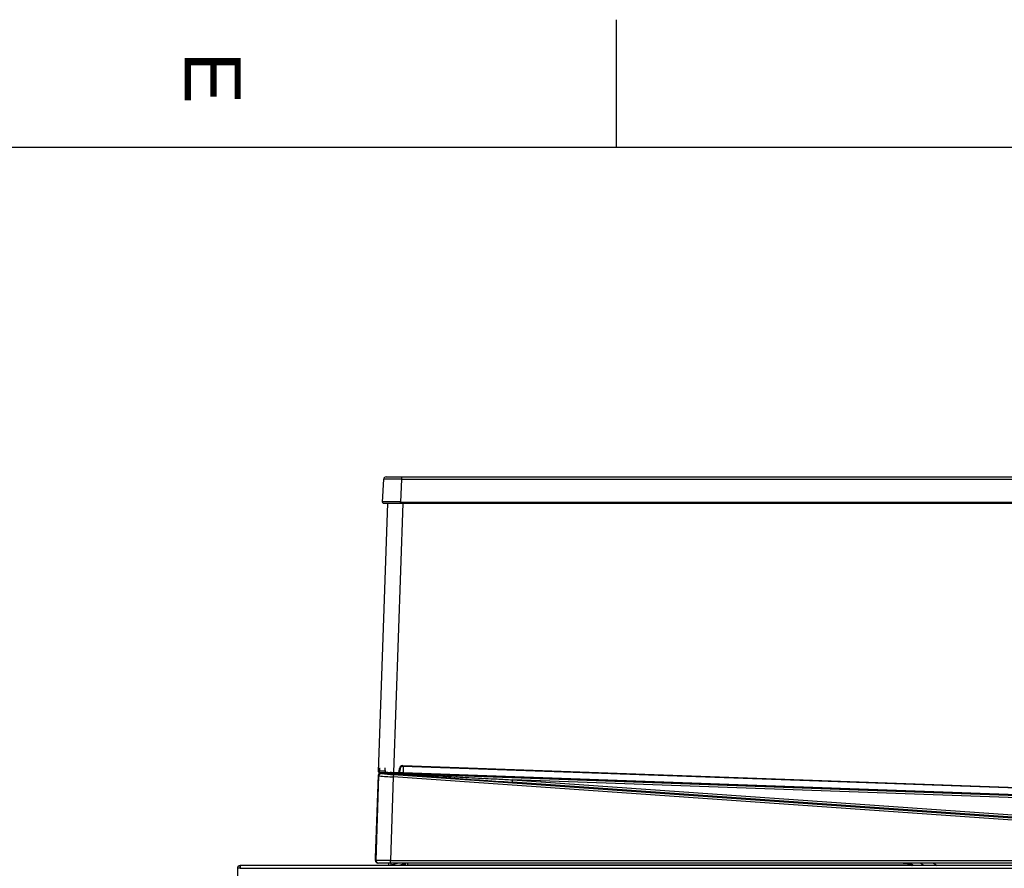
# Model space of a CAD drawing. Header units: millimetres. Extents: x -40 to 419, y 0 to 295.
# Tile 38 of 40: x 173 to 234, y 242 to 295. Entities that reach past the tile are written whole.
import ezdxf

# ---------------------------------------------------------------- set-up
doc = ezdxf.new("R2010")
doc.units = ezdxf.units.MM
for name, color, linetype in [('BW4_CTMPLUS_HEER', 7, 'Continuous'), ('Marges', 7, 'Continuous'), ('Standard', 7, 'Continuous')]:
    doc.layers.add(name, color=color, linetype=linetype)

# ---------------------------------------------------------------- blocks, each defined once
blk = doc.blocks.new('SE1')
at = {"layer": 'BW4_CTMPLUS_HEER', "color": 7, "linetype": 'Continuous'}
for p, q in [((195.373, 264.833), (195.448, 266.262)), ((195.598, 266.404), (196.564, 266.404)), ((196.564, 266.262), (196.489, 264.833)), ((196.564, 266.404), (256.692, 266.404)), ((196.564, 266.404), (196.564, 266.262)), ((196.564, 266.262), (256.692, 266.262)), ((195.123, 247.949), (195.71, 264.754)), ((195.448, 264.754), (196.489, 264.754)), ((195.71, 264.754), (196.489, 264.754)), ((196.64, 264.754), (196.052, 247.916)), ((196.489, 264.833), (256.767, 264.833)), ((196.489, 264.754), (196.489, 264.833)), ((196.489, 264.754), (256.767, 264.754)), ((196.635, 248.345), (196.634, 248.3)), ((256.142, 246.173), (196.634, 248.3)), ((196.635, 248.345), (256.144, 246.217)), ((196.666, 248.299), (196.653, 247.916)), ((194.935, 242.568), (195.116, 247.741)), ((194.964, 242.408), (195.149, 247.705)), ((195.117, 247.764), (195.116, 247.758)), ((195.116, 247.758), (195.116, 247.759)), ((195.116, 247.747), (195.116, 247.758)), ((195.116, 247.741), (195.116, 247.747)), ((195.149, 247.705), (195.116, 247.741)), ((195.255, 247.899), (195.168, 247.902)), ((195.18, 248.215), (195.174, 248.039)), ((195.174, 248.039), (195.531, 248.026)), ((195.235, 247.891), (195.28, 247.89)), ((195.235, 247.891), (195.252, 247.887)), ((195.268, 247.894), (257.255, 245.678)), ((195.268, 247.894), (195.557, 247.888)), ((195.272, 247.903), (195.685, 247.888)), ((195.275, 247.887), (195.28, 247.89)), ((195.275, 247.887), (195.309, 247.849)), ((195.531, 248.026), (195.537, 248.202)), ((196.051, 247.871), (195.56, 247.888)), ((196.047, 247.634), (195.864, 242.403)), ((196.051, 247.873), (195.978, 247.874)), ((196.057, 247.784), (196.047, 247.634)), ((259.627, 243.188), (196.047, 247.634)), ((196.052, 247.916), (196.051, 247.871)), ((196.052, 247.916), (196.311, 247.906)), ((196.057, 247.784), (259.637, 243.338)), ((196.311, 247.906), (196.31, 247.861)), ((196.42, 248.002), (196.434, 248.167)), ((196.42, 248.002), (196.464, 247.998)), ((196.434, 248.167), (196.479, 248.163)), ((196.479, 248.163), (196.464, 247.998)), ((196.65, 247.851), (196.653, 247.916)), ((256.243, 245.721), (196.65, 247.851)), ((196.653, 247.916), (256.245, 245.786)), ((203.493, 247.309), (203.503, 247.458)), ((259.682, 243.38), (203.493, 247.309)), ((257.352, 245.533), (203.503, 247.458)), ((203.503, 247.458), (259.692, 243.529)), ((186.459, 241.949), (186.459, 242.102)), ((186.474, 242.103), (186.489, 242.103)), ((186.474, 242.102), (186.474, 241.923)), ((256.614, 242.103), (186.489, 242.103)), ((194.929, 242.408), (194.935, 242.568)), ((194.929, 242.408), (194.964, 242.408)), ((195.864, 242.253), (195.114, 242.253)), ((195.74, 242.253), (195.74, 242.13)), ((195.864, 242.403), (259.627, 242.403)), ((195.864, 242.253), (195.864, 242.403)), ((259.627, 242.253), (195.864, 242.253)), ((195.89, 242.253), (195.89, 242.13)), ((196.379, 242.253), (195.89, 242.122)), ((195.89, 242.14), (195.959, 242.14)), ((196.663, 242.174), (196.398, 242.103)), ((196.538, 242.14), (196.794, 242.14)), ((196.794, 242.253), (196.794, 242.103)), ((196.944, 242.253), (196.944, 242.103)), ((196.944, 242.14), (228.392, 242.14)), ((227.942, 242.239), (227.942, 242.253)), ((227.942, 242.239), (227.993, 242.239)), ((227.993, 242.253), (227.993, 242.239)), ((227.993, 242.239), (228.028, 242.239)), ((228.028, 242.239), (228.028, 242.253)), ((228.028, 242.239), (228.077, 242.239)), ((228.077, 242.239), (228.077, 242.253)), ((228.077, 242.239), (228.09, 242.239)), ((228.09, 242.239), (228.09, 242.253)), ((228.09, 242.239), (228.097, 242.239)), ((228.102, 242.239), (228.097, 242.239)), ((228.102, 242.239), (228.102, 242.253)), ((228.102, 242.239), (228.136, 242.239)), ((228.136, 242.253), (228.136, 242.239)), ((228.136, 242.239), (228.139, 242.239)), ((228.139, 242.253), (228.139, 242.239)), ((228.139, 242.239), (228.179, 242.239)), ((228.166, 242.224), (228.164, 242.239)), ((228.213, 242.224), (228.166, 242.224)), ((228.179, 242.239), (228.2, 242.239)), ((228.2, 242.239), (228.219, 242.239)), ((228.213, 242.224), (228.215, 242.239)), ((228.213, 242.224), (228.411, 242.224)), ((228.219, 242.239), (228.219, 242.253)), ((228.219, 242.239), (228.239, 242.239)), ((228.239, 242.253), (228.239, 242.239)), ((228.239, 242.239), (228.26, 242.239)), ((228.26, 242.239), (228.26, 242.253)), ((228.261, 242.239), (228.261, 242.253)), ((228.261, 242.239), (228.303, 242.239)), ((228.271, 242.224), (228.334, 242.181)), ((228.303, 242.239), (228.303, 242.253)), ((228.303, 242.239), (228.371, 242.239)), ((228.368, 242.199), (228.326, 242.229)), ((228.328, 242.239), (228.387, 242.199)), ((228.394, 242.139), (228.329, 242.184)), ((228.395, 242.143), (228.341, 242.18)), ((228.465, 242.136), (228.368, 242.199)), ((228.368, 242.199), (228.368, 242.162)), ((228.371, 242.239), (228.371, 242.251)), ((228.371, 242.239), (228.386, 242.239)), ((228.477, 242.18), (228.375, 242.248)), ((228.387, 242.199), (228.417, 242.179)), ((228.394, 242.14), (228.394, 242.142)), ((228.394, 242.139), (228.446, 242.103)), ((228.394, 242.139), (228.394, 242.139)), ((228.443, 242.109), (228.443, 242.107)), ((228.443, 242.106), (228.443, 242.105)), ((228.445, 242.163), (228.477, 242.14)), ((228.465, 242.136), (228.465, 242.103)), ((186.474, 241.923), (186.294, 241.923)), ((186.294, 241.923), (186.294, 220.383)), ((186.474, 241.923), (256.614, 241.923))]:
    blk.add_line(p, q, dxfattribs=at)
for centre, radius, start, end in [((195.598, 266.254), 0.15, 90, 177), ((196.006, 237.26), 29.008, 88.89781, 91.10219), ((195.931, 185.157), 79.679, 89.59876, 90.40124), ((195.448, 264.829), 0.075, 177, 270), ((196.628, 248.15), 0.195, 87.95247, 175), ((196.628, 248.15), 0.15, 87.95247, 175), ((195.259, 247.75), 0.143, 99.5939, 176.85965), ((195.269, 247.734), 0.154, 96.3595, 175.3931), ((195.266, 247.753), 0.15, 175.85337, 178), ((195.266, 247.753), 0.15, 87.9525, 175.83923), ((195.172, 247.95), 0.0478, 181.31528, 264.63846), ((195.165, 247.941), 0.0383, 168.93851, 250.92049), ((195.171, 247.947), 0.045, 236.16746, 267.95247), ((195.299, 247.699), 0.15, 86.02204, 177.97796), ((196.883, 264.05), 16.437, 263.94469, 267.08475), ((329.933, 243.228), 134.845, 177.95529, 178.01347), ((195.265, 247.762), 0.126, 85.6043, 95.82146), ((569.88, 5508.949), 5274.382, 265.927224, 266.01672), ((196.659, 259.013), 11.245, 263.1051, 266.93187), ((252.045, 245.94), 56.552, 177.88635, 178.02507), ((195.98, 249.357), 1.418, 264.49739, 268.14552), ((196.315, 248.011), 0.15, 267.95247, 355), ((196.315, 248.011), 0.105, 267.95247, 355), ((198.147, 290.048), 42.223, 267.53165, 267.96878), ((197.761, 279.104), 31.207, 267.56245, 267.96415), ((186.474, 241.923), 0.18, 94.78019, 180), ((186.474, 241.923), 0.18, 90, 94.78019), ((186.489, 241.923), 0.18, 90, 94.78019), ((195.114, 242.403), 0.15, 177.99615, 269.99542), ((194.883, 151.096), 91.312, 89.38443, 89.94931), ((195.08, 242.404), 0.151, 225.05102, 270.10197), ((195.713, 242.13), 0.027, 270, 0), ((195.713, 242.13), 0.177, 351.22571, 0), ((196.617, 242.345), 0.177, 285, 328.76778), ((224.164, 236.025), 7.438, 54.82461, 56.63877), ((228.82, 242.916), 0.881, 234.24618, 236.18007), ((233.81, 250.379), 9.857, 236.67404, 237.10095), ((228.625, 232.606), 9.575, 90.91058, 91.24399), ((298.671, 360.242), 136.61, 239.73292, 239.85667), ((186.474, 241.923), 0.03, 120, 180), ((186.474, 241.923), 0.03, 90, 120)]:
    blk.add_arc(centre, radius, start, end, dxfattribs=at)
for centre, major_axis, ratio, start_param, end_param in [((195.174, 248.043), (0.045, -0.0016), 0.087209, 3.141593, 4.712389), ((195.265, 247.753), (-0.149, 0.005), 0.945584, 4.729838, 4.9516), ((195.531, 248.03), (-0.045, 0.0016), 0.087209, 1.572319, 3.141593), ((195.079, 242.403), (-0.128, 0.079), 0.999659, 0.518643, 1.3363), ((239.094, 314.399), (-0.736, -75.808), 0.441785, -0.306936, -0.303925), ((238.757, 316.611), (0.765, -78.309), 0.451679, -0.322299, -0.320491), ((232.11, 272.811), (0.311, -31.929), 0.444711, -0.28851, -0.281435)]:
    blk.add_ellipse(centre, major_axis=major_axis, ratio=ratio, start_param=start_param, end_param=end_param, dxfattribs=at)
for points, knots in [([(195.124, 247.949), (195.123, 247.949), (195.147, 247.948), (195.24, 247.944), (195.309, 247.942), (195.481, 247.936), (195.584, 247.932), (195.809, 247.924), (195.931, 247.92), (196.052, 247.916)], [0, 0, 0, 0, 0.25, 0.25, 0.5, 0.5, 0.75, 0.75, 1, 1, 1, 1]), ([(195.28, 247.89), (195.303, 247.889), (195.352, 247.886), (195.433, 247.882), (195.526, 247.877), (195.632, 247.872), (195.75, 247.865), (195.881, 247.858), (196.12, 247.846), (196.494, 247.826), (197.029, 247.798), (197.802, 247.757), (198.874, 247.701), (199.983, 247.643), (200.992, 247.59), (201.765, 247.549), (202.615, 247.505), (203.181, 247.475), (203.503, 247.458)], [0, 0, 0, 0, 0.008315, 0.018152, 0.029512, 0.042397, 0.056807, 0.072741, 0.090201, 0.144017, 0.20908, 0.285392, 0.42583, 0.6001, 0.68995, 0.793904, 0.882271, 1, 1, 1, 1]), ([(228.26, 242.232), (228.263, 242.23), (228.28, 242.219), (228.311, 242.197), (228.336, 242.179), (228.342, 242.176)], [0.4512693, 0.4512693, 0.4512693, 0.4512693, 0.4999942, 0.6041864, 0.6328981, 0.6328981, 0.6328981, 0.6328981]), ([(228.443, 242.106), (228.415, 242.125), (228.365, 242.16), (228.311, 242.197), (228.288, 242.213), (228.283, 242.216)], [0, 0, 0, 0, 0.1412761, 0.2500699, 0.2834094, 0.2834094, 0.2834094, 0.2834094]), ([(228.417, 242.179), (228.436, 242.168), (228.476, 242.141), (228.52, 242.118), (228.545, 242.105), (228.547, 242.103)], [0.0000703, 0.0000703, 0.0000703, 0.0000703, 0.0475957, 0.1057227, 0.1113466, 0.1113466, 0.1113466, 0.1113466]), ([(228.477, 242.18), (228.503, 242.163), (228.542, 242.137), (228.579, 242.111), (228.592, 242.102)], [0, 0, 0, 0, 0.06277908, 0.09594498, 0.09594498, 0.09594498, 0.09594498])]:
    blk.add_open_spline(points, degree=3, knots=knots, dxfattribs=at)
for points in [[(228.53, 242.103), (228.492, 242.128), (228.455, 242.153), (228.417, 242.179)], [(229.235, 242.102), (229.15, 242.151), (229.066, 242.201), (228.981, 242.25)]]:
    blk.add_open_spline(points, degree=3, dxfattribs=at)
blk = doc.blocks.new('SE5')
at = {"layer": 'Marges', "insert": (186.5, 293), "char_height": 3.5, "width": 3.71335, "attachment_point": 1, "rotation": 270}
blk.add_mtext('{\\fArial|b0||i0||c0|p34;\\C7;\\H3.5;\\W1.;E}', dxfattribs=at)
blk = doc.blocks.new('SE4')
at = {"layer": 'Marges'}
blk.add_blockref('SE5', (0, 0), dxfattribs=at)

msp = doc.modelspace()

# ---------------------------------------------------------------- linework, layer by layer
at = {"layer": 'Marges', "color": 7, "linetype": 'Continuous'}
for p, q in [((210, 287), (210, 295)), ((410, 287), (10, 287))]:
    msp.add_line(p, q, dxfattribs=at)

# ---------------------------------------------------------------- block references
msp.add_blockref('SE4', (0, 0))
at = {"layer": 'Standard'}
msp.add_blockref('SE1', (0, 0), dxfattribs=at)

doc.saveas('drawing.dxf')
